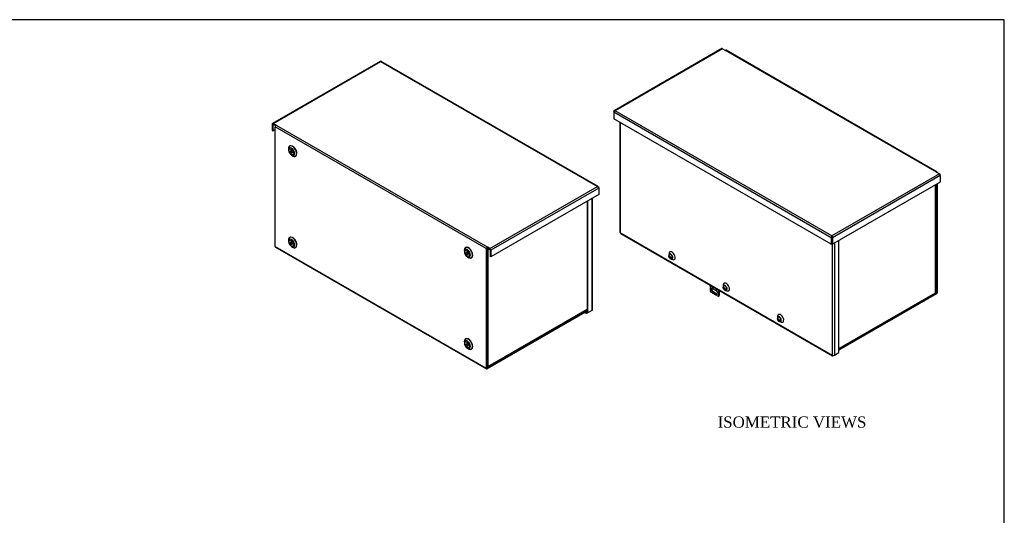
# Model space of a CAD drawing. Header units: inches. Extents: x 1 to 150, y -1 to 99.
# Tile 8 of 8: x 70 to 150, y 60 to 99. Entities that reach past the tile are written whole.
import ezdxf
from ezdxf.enums import TextEntityAlignment as Align

# ---------------------------------------------------------------- set-up
doc = ezdxf.new("R2010")
doc.units = ezdxf.units.IN
doc.header["$MEASUREMENT"] = 0
for name, color, linetype in [('COM55240', 7, 'Continuous'), ('COM70472-30', 7, 'Continuous'), ('COM70473-30', 7, 'Continuous'), ('COM70474-5', 7, 'Continuous'), ('Default', 7, 'Continuous'), ('SCS19475', 7, 'Continuous')]:
    doc.layers.add(name, color=color, linetype=linetype)
doc.styles.add('SEACAD_Times_New_Roman', font='times.ttf')

# ---------------------------------------------------------------- blocks, each defined once
blk = doc.blocks.new('SE')
at = {"layer": 'COM55240', "color": 7, "linetype": 'Continuous'}
for p, q in [((126.001, 78.14), (126.001, 77.687)), ((126.045, 77.61), (126.664, 77.253)), ((126.089, 78.089), (126.089, 77.993)), ((126.089, 77.993), (126.089, 77.993)), ((126.089, 77.993), (126.089, 77.993)), ((126.266, 77.891), (126.089, 77.993)), ((126.111, 78.076), (126.095, 78.026)), ((126.095, 78.026), (126.266, 77.927)), ((126.509, 77.674), (126.199, 77.853)), ((126.24, 77.621), (126.199, 77.598)), ((126.199, 77.598), (126.509, 77.419)), ((126.24, 77.621), (126.549, 77.442)), ((126.266, 77.891), (126.266, 77.987)), ((126.266, 77.891), (126.266, 77.891)), ((126.266, 77.891), (126.266, 77.891)), ((126.708, 77.279), (126.708, 77.732)), ((126.748, 77.302), (126.748, 77.709)), ((126.549, 77.442), (126.509, 77.419)), ((126.69, 77.259), (126.73, 77.282)), ((126.708, 77.279), (126.748, 77.302))]:
    blk.add_line(p, q, dxfattribs=at)
for centre, major_axis, start_param, end_param in [((126.081, 77.682), (-0.062, 0.108), 1.209429, 1.932163), ((126.199, 77.725), (0.078, -0.135), 2.356194, 5.497787), ((126.15, 78.028), (-0.043, -0.0745), 5.061455, 5.497787), ((126.24, 77.748), (0.078, -0.135), 3.402495, 5.497787), ((126.327, 77.926), (-0.043, -0.0745), -0.828194, -0.785398), ((126.531, 77.819), (-0.0313, 0.0541), 0.493011, 4.219378), ((126.509, 77.546), (-0.078, 0.135), 2.356194, 5.497787), ((126.571, 77.843), (-0.0313, 0.0541), 1.458944, 2.440725), ((126.549, 77.57), (-0.078, 0.135), 2.356194, 2.88069), ((126.627, 77.367), (-0.062, 0.108), 2.780226, 3.50296), ((126.667, 77.39), (-0.062, 0.108), 3.141593, 3.50296)]:
    blk.add_ellipse(centre, major_axis=major_axis, ratio=0.57735, start_param=start_param, end_param=end_param, dxfattribs=at)
at = {"layer": 'COM70472-30', "color": 7, "linetype": 'Continuous'}
for p, q in [((126.95, 97.163), (118.295, 92.166)), ((127.004, 97.158), (118.361, 92.168)), ((127.004, 97.158), (127.237, 97.023)), ((144.207, 87.225), (127.237, 97.023)), ((144.261, 87.231), (127.291, 97.029)), ((118.26, 92.109), (118.26, 92.051)), ((118.26, 92.109), (118.281, 92.097)), ((118.26, 92.051), (118.26, 91.526)), ((135.747, 81.954), (118.26, 92.051)), ((135.798, 82.101), (118.361, 92.168)), ((135.747, 81.43), (118.26, 91.526)), ((144.207, 87.225), (144.44, 87.091)), ((144.44, 87.091), (135.798, 82.101)), ((144.517, 86.959), (135.849, 81.954)), ((144.517, 86.434), (135.849, 81.43)), ((144.517, 86.959), (144.517, 86.434)), ((144.233, 77.53), (144.233, 86.27)), ((144.284, 77.56), (144.284, 86.3)), ((135.747, 81.954), (135.798, 81.984)), ((135.747, 81.954), (135.747, 81.43)), ((135.798, 82.042), (135.798, 82.101)), ((135.849, 81.954), (135.798, 81.984)), ((135.798, 81.984), (135.798, 81.459)), ((135.798, 81.984), (135.798, 81.459)), ((135.849, 81.954), (135.849, 81.43)), ((135.747, 81.43), (135.798, 81.459)), ((135.849, 81.43), (135.798, 81.459)), ((144.207, 77.486), (136.362, 72.957)), ((144.207, 77.427), (136.362, 72.898)), ((144.13, 77.531), (144.207, 77.486)), ((144.233, 77.53), (144.165, 77.57))]:
    blk.add_line(p, q, dxfattribs=at)
for centre, radius, start, end in [((118.429, 92.006), 0.175, 112.83503, 165.44396), ((135.921, 81.976), 0.175, 134.55604, 187.16497), ((135.875, 82.013), 0.0827, 159.11051, 200.73588), ((135.675, 81.976), 0.175, 352.83503, 45.44396), ((135.721, 82.013), 0.0827, 339.26412, 20.88949)]:
    blk.add_arc(centre, radius, start, end, dxfattribs=at)
for centre, major_axis, start_param, end_param in [((127.004, 97.07), (0.054, -0.0935), 2.356194, 3.141593), ((127.237, 96.935), (-0.054, -0.0935), 3.141593, 3.926991), ((144.207, 87.137), (-0.054, -0.0935), 2.356194, 3.926991), ((144.44, 87.003), (0.054, -0.0935), 0.785398, 2.356194), ((144.207, 77.516), (-0.054, -0.0935), 0.785398, 2.356194), ((144.207, 77.516), (-0.018, -0.0312), 0.785398, 2.356194)]:
    blk.add_ellipse(centre, major_axis=major_axis, ratio=0.57735, start_param=start_param, end_param=end_param, dxfattribs=at)
blk.add_open_spline([(118.26, 92.109), (118.262, 92.122), (118.266, 92.134), (118.278, 92.153), (118.286, 92.161), (118.304, 92.172), (118.314, 92.174), (118.337, 92.175), (118.349, 92.173), (118.361, 92.168)], degree=3, knots=[0, 0, 0, 0, 0.25, 0.25, 0.5, 0.5, 0.75, 0.75, 1, 1, 1, 1], dxfattribs=at)
at = {"layer": 'COM70473-30', "color": 7, "linetype": 'Continuous'}
for p, q in [((118.751, 91.243), (118.751, 82.402)), ((118.782, 91.225), (118.782, 82.358)), ((118.794, 82.351), (118.782, 82.358)), ((118.794, 82.337), (118.794, 82.351)), ((118.794, 82.337), (135.832, 72.501)), ((118.817, 82.288), (135.854, 72.452)), ((136.362, 72.719), (136.362, 81.726)), ((135.844, 72.508), (135.844, 81.433)), ((135.996, 81.515), (135.996, 72.508)), ((122.703, 80.679), (122.688, 80.555)), ((122.865, 80.249), (122.979, 80.2)), ((127.067, 78.159), (127.053, 78.035)), ((127.229, 77.729), (127.344, 77.68)), ((131.431, 75.639), (131.417, 75.516)), ((131.594, 75.21), (131.708, 75.16)), ((135.832, 72.515), (135.832, 72.501)), ((135.844, 72.508), (135.832, 72.515)), ((135.996, 72.508), (135.908, 72.457)), ((135.996, 72.508), (136.362, 72.719))]:
    blk.add_line(p, q, dxfattribs=at)
for centre, major_axis, start_param, end_param in [((118.859, 82.402), (0.108, 0), 3.141593, 3.926991), ((118.871, 82.381), (0.054, 0.0935), 2.356194, 3.141593), ((122.949, 80.501), (-0.175, 0.304), 0, 0.661978), ((122.949, 80.501), (-0.175, 0.304), 2.479614, 6.283185), ((122.845, 80.442), (0.112, -0.194), 0, 4.039086), ((122.845, 80.442), (0.112, -0.194), 5.372921, 6.283185), ((127.21, 77.922), (0.112, -0.194), 0, 4.039086), ((127.313, 77.982), (-0.175, 0.304), 0, 0.661978), ((127.313, 77.982), (-0.175, 0.304), 2.479614, 6.283185), ((127.21, 77.922), (0.112, -0.194), 5.372921, 6.283185), ((131.574, 75.402), (0.112, -0.194), 0, 4.039086), ((131.677, 75.462), (-0.175, 0.304), 0, 0.661978), ((131.677, 75.462), (-0.175, 0.304), 2.479614, 6.283185), ((131.574, 75.402), (0.112, -0.194), 5.372921, 6.283185), ((135.908, 72.545), (0.054, 0.0935), 2.356194, 3.926991), ((135.92, 72.552), (0.108, 0), 3.926991, 5.497787)]:
    blk.add_ellipse(centre, major_axis=major_axis, ratio=0.57735, start_param=start_param, end_param=end_param, dxfattribs=at)
at = {"layer": 'COM70474-5', "color": 7, "linetype": 'Continuous'}
for p, q in [((144.142, 77.551), (144.142, 86.218)), ((144.174, 77.595), (144.174, 86.236)), ((136.362, 73.045), (144.13, 77.53)), ((136.362, 73.008), (144.108, 77.48)), ((144.142, 77.551), (144.13, 77.544)), ((144.13, 77.544), (144.13, 77.53))]:
    blk.add_line(p, q, dxfattribs=at)
for centre, major_axis, start_param, end_param in [((144.054, 77.574), (-0.054, 0.0935), 3.141593, 3.926991), ((144.066, 77.595), (-0.108, 0), 2.356194, 3.141593)]:
    blk.add_ellipse(centre, major_axis=major_axis, ratio=0.57735, start_param=start_param, end_param=end_param, dxfattribs=at)
at = {"layer": 'SCS19475', "color": 7, "linetype": 'Continuous'}
for p, q in [((122.686, 80.456), (122.699, 80.449)), ((122.745, 80.418), (122.715, 80.435)), ((122.715, 80.391), (122.745, 80.373)), ((122.745, 80.446), (122.745, 80.418)), ((122.766, 80.431), (122.745, 80.418)), ((122.745, 80.373), (122.784, 80.396)), ((122.745, 80.373), (122.745, 80.346)), ((122.748, 80.42), (122.766, 80.41)), ((122.766, 80.337), (122.748, 80.326)), ((122.766, 80.406), (122.766, 80.434)), ((122.796, 80.389), (122.766, 80.406)), ((122.808, 80.386), (122.766, 80.361)), ((122.766, 80.361), (122.796, 80.344)), ((122.766, 80.334), (122.766, 80.361)), ((122.787, 80.394), (122.787, 80.373)), ((122.808, 80.386), (122.91, 80.327)), ((127.05, 77.937), (127.063, 77.929)), ((127.109, 77.899), (127.079, 77.916)), ((127.079, 77.871), (127.109, 77.854)), ((127.109, 77.926), (127.109, 77.899)), ((127.13, 77.911), (127.109, 77.899)), ((127.109, 77.854), (127.148, 77.876)), ((127.109, 77.854), (127.109, 77.826)), ((127.13, 77.817), (127.112, 77.807)), ((127.113, 77.901), (127.13, 77.891)), ((127.13, 77.886), (127.13, 77.914)), ((127.16, 77.869), (127.13, 77.886)), ((127.173, 77.866), (127.13, 77.842)), ((127.13, 77.842), (127.16, 77.824)), ((127.13, 77.814), (127.13, 77.842)), ((127.151, 77.874), (127.151, 77.854)), ((127.173, 77.866), (127.274, 77.808)), ((131.414, 75.417), (131.427, 75.41)), ((131.473, 75.379), (131.444, 75.396)), ((131.444, 75.351), (131.473, 75.334)), ((131.473, 75.407), (131.473, 75.379)), ((131.494, 75.391), (131.473, 75.379)), ((131.473, 75.334), (131.512, 75.357)), ((131.473, 75.334), (131.473, 75.306)), ((131.477, 75.381), (131.494, 75.371)), ((131.494, 75.297), (131.477, 75.287)), ((131.494, 75.367), (131.494, 75.394)), ((131.524, 75.35), (131.494, 75.367)), ((131.537, 75.346), (131.494, 75.322)), ((131.494, 75.322), (131.524, 75.305)), ((131.494, 75.294), (131.494, 75.322)), ((131.516, 75.354), (131.516, 75.334)), ((131.537, 75.346), (131.638, 75.288))]:
    blk.add_line(p, q, dxfattribs=at)
for centre, radius, start, end in [((122.82, 80.472), 0.138, 116.38108, 171.67641), ((122.898, 80.436), 0.154, 167.48835, 176.26868), ((122.835, 80.351), 0.0909, 183.45893, 195.93267), ((122.903, 80.713), 0.288, 237.56692, 242.43308), ((122.903, 80.57), 0.289, 237.56716, 242.43284), ((122.919, 80.424), 0.154, 167.48776, 176.26926), ((122.857, 80.339), 0.0909, 183.45747, 195.93414), ((122.88, 80.569), 0.199, 244.73631, 278.43294), ((122.88, 80.524), 0.199, 244.7215, 278.44776), ((127.184, 77.953), 0.138, 116.38108, 171.67641), ((127.262, 77.916), 0.154, 167.48835, 176.26868), ((127.2, 77.832), 0.0909, 183.45893, 195.93267), ((127.267, 78.193), 0.288, 237.56692, 242.43308), ((127.267, 78.05), 0.289, 237.56716, 242.43284), ((127.284, 77.904), 0.154, 167.48776, 176.26926), ((127.221, 77.819), 0.0909, 183.45747, 195.93414), ((127.245, 78.049), 0.199, 244.73631, 278.43294), ((127.245, 78.004), 0.199, 244.7215, 278.44776), ((131.548, 75.433), 0.138, 116.38108, 171.67641), ((131.627, 75.397), 0.154, 167.48835, 176.26868), ((131.564, 75.312), 0.0909, 183.45893, 195.93267), ((131.631, 75.673), 0.288, 237.56692, 242.43308), ((131.631, 75.531), 0.289, 237.56716, 242.43284), ((131.648, 75.384), 0.154, 167.48776, 176.26926), ((131.585, 75.3), 0.0909, 183.45747, 195.93414), ((131.609, 75.53), 0.199, 244.73631, 278.43294), ((131.609, 75.485), 0.199, 244.7215, 278.44776)]:
    blk.add_arc(centre, radius, start, end, dxfattribs=at)
for centre, major_axis, start_param, end_param in [((122.798, 80.414), (-0.08, 0.139), 0.857913, 0.957558), ((122.755, 80.39), (0.0316, -0.0547), 2.596145, 3.476175), ((122.755, 80.39), (-0.0316, 0.0547), 1.236214, 2.116244), ((122.845, 80.442), (-0.089, 0.155), 3.157171, 6.26654), ((122.755, 80.39), (0.0316, -0.0547), 1.236214, 2.116244), ((122.755, 80.39), (-0.0316, 0.0547), 2.596145, 3.476175), ((122.798, 80.414), (0.08, -0.139), 0.613238, 0.957558), ((127.162, 77.895), (-0.08, 0.139), 0.857913, 0.957558), ((127.12, 77.87), (0.0316, -0.0547), 2.596145, 3.476175), ((127.12, 77.87), (-0.0316, 0.0547), 1.236214, 2.116244), ((127.21, 77.922), (-0.089, 0.155), 3.157171, 6.26654), ((127.12, 77.87), (0.0316, -0.0547), 1.236214, 2.116244), ((127.12, 77.87), (-0.0316, 0.0547), 2.596145, 3.476175), ((127.162, 77.895), (0.08, -0.139), 0.613238, 0.957558), ((131.526, 75.375), (-0.08, 0.139), 0.857913, 0.957558), ((131.484, 75.35), (0.0316, -0.0547), 2.596145, 3.476175), ((131.484, 75.35), (-0.0316, 0.0547), 1.236214, 2.116244), ((131.574, 75.402), (-0.089, 0.155), 3.157171, 6.26654), ((131.484, 75.35), (0.0316, -0.0547), 1.236214, 2.116244), ((131.484, 75.35), (-0.0316, 0.0547), 2.596145, 3.476175), ((131.526, 75.375), (0.08, -0.139), 0.613238, 0.957558)]:
    blk.add_ellipse(centre, major_axis=major_axis, ratio=0.57735, start_param=start_param, end_param=end_param, dxfattribs=at)
for points, knots in [([(122.715, 80.435), (122.709, 80.44), (122.703, 80.445), (122.693, 80.455), (122.689, 80.461), (122.684, 80.472), (122.683, 80.478), (122.682, 80.487), (122.683, 80.49), (122.684, 80.496), (122.685, 80.498), (122.686, 80.501)], [0, 0, 0, 0, 0.25, 0.25, 0.5, 0.5, 0.75, 0.75, 0.875, 0.875, 1, 1, 1, 1]), ([(122.686, 80.456), (122.684, 80.451), (122.682, 80.445), (122.683, 80.433), (122.684, 80.427), (122.689, 80.416), (122.693, 80.41), (122.703, 80.4), (122.708, 80.395), (122.715, 80.391)], [0, 0, 0, 0, 0.25, 0.25, 0.5, 0.5, 0.75, 0.75, 1, 1, 1, 1]), ([(122.684, 80.433), (122.686, 80.421), (122.691, 80.393), (122.716, 80.347), (122.753, 80.305), (122.799, 80.277), (122.847, 80.265), (122.896, 80.268), (122.922, 80.281), (122.936, 80.289)], [0, 0, 0, 0, 0.099166, 0.258579, 0.435699, 0.586817, 0.729024, 0.87141, 1, 1, 1, 1]), ([(127.079, 77.916), (127.073, 77.92), (127.067, 77.925), (127.057, 77.935), (127.053, 77.941), (127.048, 77.952), (127.047, 77.958), (127.047, 77.967), (127.047, 77.97), (127.048, 77.976), (127.049, 77.979), (127.05, 77.982)], [0, 0, 0, 0, 0.25, 0.25, 0.5, 0.5, 0.75, 0.75, 0.875, 0.875, 1, 1, 1, 1]), ([(127.05, 77.937), (127.048, 77.931), (127.047, 77.925), (127.047, 77.913), (127.048, 77.907), (127.053, 77.896), (127.057, 77.891), (127.067, 77.88), (127.073, 77.875), (127.079, 77.871)], [0, 0, 0, 0, 0.25, 0.25, 0.5, 0.5, 0.75, 0.75, 1, 1, 1, 1]), ([(127.049, 77.913), (127.051, 77.901), (127.056, 77.874), (127.08, 77.827), (127.117, 77.785), (127.163, 77.757), (127.211, 77.745), (127.26, 77.748), (127.286, 77.761), (127.3, 77.769)], [0, 0, 0, 0, 0.099166, 0.258579, 0.435699, 0.586817, 0.729024, 0.87141, 1, 1, 1, 1]), ([(131.444, 75.396), (131.437, 75.4), (131.431, 75.405), (131.421, 75.416), (131.418, 75.421), (131.413, 75.433), (131.411, 75.439), (131.411, 75.447), (131.411, 75.45), (131.412, 75.456), (131.413, 75.459), (131.414, 75.462)], [0, 0, 0, 0, 0.25, 0.25, 0.5, 0.5, 0.75, 0.75, 0.875, 0.875, 1, 1, 1, 1]), ([(131.414, 75.417), (131.412, 75.411), (131.411, 75.405), (131.411, 75.394), (131.413, 75.388), (131.418, 75.376), (131.421, 75.371), (131.431, 75.36), (131.437, 75.356), (131.444, 75.351)], [0, 0, 0, 0, 0.25, 0.25, 0.5, 0.5, 0.75, 0.75, 1, 1, 1, 1]), ([(131.413, 75.393), (131.415, 75.381), (131.42, 75.354), (131.444, 75.308), (131.481, 75.266), (131.527, 75.238), (131.575, 75.225), (131.624, 75.229), (131.65, 75.242), (131.664, 75.249)], [0, 0, 0, 0, 0.099166, 0.258579, 0.435699, 0.586817, 0.729024, 0.87141, 1, 1, 1, 1])]:
    blk.add_open_spline(points, degree=3, knots=knots, dxfattribs=at)
blk = doc.blocks.new('SE1')
at = {"layer": 'COM70472-30', "color": 7, "linetype": 'Continuous'}
for p, q in [((99.467, 96.141), (90.812, 91.144)), ((90.866, 91.139), (99.509, 96.129)), ((99.509, 96.129), (116.945, 86.062)), ((117.012, 86.06), (99.55, 96.141)), ((90.79, 91.095), (90.79, 90.571)), ((90.841, 91.066), (90.866, 91.08)), ((90.841, 91.066), (90.841, 90.541)), ((91.099, 91.005), (90.866, 91.139)), ((90.866, 91.08), (91.06, 90.969)), ((90.79, 90.571), (90.841, 90.541)), ((90.841, 90.541), (91.023, 90.647)), ((91.023, 81.251), (91.023, 90.872)), ((107.994, 81.074), (91.023, 90.872)), ((91.099, 91.005), (108.07, 81.207)), ((92.107, 89.103), (92.107, 89.007)), ((92.348, 88.589), (92.431, 88.541)), ((108.303, 81.072), (116.945, 86.062)), ((117.047, 85.944), (108.379, 80.94)), ((117.047, 86.003), (117.026, 85.991)), ((117.047, 86.003), (117.047, 85.944)), ((117.047, 85.944), (117.047, 85.42)), ((117.047, 85.42), (108.379, 80.416)), ((92.107, 81.754), (92.107, 81.659)), ((91.023, 81.251), (107.994, 71.453)), ((91.045, 81.201), (108.016, 71.403)), ((92.348, 81.241), (92.431, 81.193)), ((106.249, 80.938), (106.249, 80.842)), ((107.994, 81.074), (107.994, 71.453)), ((108.044, 81.104), (108.044, 71.482)), ((108.071, 81.089), (108.044, 81.104)), ((108.07, 81.148), (108.07, 81.207)), ((108.303, 81.072), (108.07, 81.207)), ((108.07, 81.148), (108.303, 81.013)), ((108.328, 80.969), (108.328, 80.445)), ((108.379, 80.94), (108.379, 80.416)), ((106.49, 80.424), (106.573, 80.376)), ((108.379, 80.416), (108.328, 80.445)), ((116.108, 76.108), (108.07, 71.467)), ((116.108, 76.049), (108.07, 71.409)), ((106.249, 73.589), (106.249, 73.494)), ((106.49, 73.076), (106.573, 73.028)), ((108.07, 71.467), (108.044, 71.482))]:
    blk.add_line(p, q, dxfattribs=at)
blk.add_arc((116.877, 85.9), 0.175, 14.55604, 67.16497, dxfattribs=at)
for centre, major_axis, start_param, end_param in [((90.866, 91.051), (0.054, -0.0935), 2.356194, 3.926991), ((90.866, 91.051), (0.018, -0.0312), 2.356194, 3.926991), ((91.099, 90.916), (0.054, 0.0935), 0.785398, 2.356194), ((92.437, 88.919), (-0.24, 0.415), 0, 1.013497), ((92.431, 88.916), (0.229, -0.397), 3.680966, 3.926991), ((92.348, 88.868), (-0.171, 0.295), 0, 0.785398), ((92.348, 88.868), (-0.171, 0.295), 0.785398, 2.356194), ((92.431, 88.916), (0.229, -0.397), 0, 3.680966), ((92.348, 88.868), (-0.171, 0.295), 2.356194, 6.283185), ((92.437, 88.919), (-0.24, 0.415), 2.128096, 6.283185), ((92.378, 88.885), (-0.062, 0.108), 0.419489, 2.722104), ((92.431, 88.916), (0.229, -0.397), 5.497787, 6.238791), ((92.431, 88.916), (0.229, -0.397), 6.238791, 6.283185), ((92.437, 81.571), (-0.24, 0.415), 0, 1.013497), ((92.431, 81.567), (0.229, -0.397), 3.680966, 3.926991), ((92.348, 81.519), (-0.171, 0.295), 0, 0.785398), ((92.348, 81.519), (-0.171, 0.295), 0.785398, 2.356194), ((92.431, 81.567), (0.229, -0.397), 0, 3.680966), ((92.348, 81.519), (-0.171, 0.295), 2.356194, 6.283185), ((92.437, 81.571), (-0.24, 0.415), 2.128096, 6.283185), ((92.378, 81.537), (-0.062, 0.108), 0.419489, 2.722104), ((91.099, 81.295), (0.054, 0.0935), 2.356194, 3.141593), ((92.431, 81.567), (0.229, -0.397), 5.497787, 6.238791), ((92.431, 81.567), (0.229, -0.397), 6.238791, 6.283185), ((106.579, 80.754), (-0.24, 0.415), 0, 1.013497), ((106.573, 80.751), (0.229, -0.397), 3.680966, 3.926991), ((106.49, 80.703), (-0.171, 0.295), 0, 0.785398), ((106.49, 80.703), (-0.171, 0.295), 0.785398, 2.356194), ((106.573, 80.751), (0.229, -0.397), 0, 3.680966), ((106.49, 80.703), (-0.171, 0.295), 2.356194, 6.283185), ((106.579, 80.754), (-0.24, 0.415), 2.128096, 6.283185), ((106.52, 80.72), (-0.063, 0.108), 0.419489, 2.722104), ((108.07, 81.118), (-0.054, -0.0935), 3.926991, 5.497787), ((108.07, 81.118), (-0.018, -0.0312), 3.926991, 5.497787), ((108.303, 80.984), (-0.054, 0.0935), 3.926991, 5.497787), ((108.303, 80.984), (-0.018, 0.0312), 3.926991, 5.497787), ((106.573, 80.751), (0.229, -0.397), 5.497787, 6.238791), ((106.573, 80.751), (0.229, -0.397), 6.238791, 6.283185), ((106.579, 73.406), (-0.24, 0.415), 0, 1.013497), ((106.573, 73.402), (0.229, -0.397), 3.680966, 3.926991), ((106.49, 73.354), (-0.171, 0.295), 0, 0.785398), ((106.573, 73.402), (0.229, -0.397), 0, 3.680966), ((106.49, 73.354), (-0.171, 0.295), 2.356194, 6.283185), ((106.579, 73.406), (-0.24, 0.415), 2.128096, 6.283185), ((106.49, 73.354), (-0.171, 0.295), 0.785398, 2.356194), ((106.52, 73.372), (-0.062, 0.108), 0.419489, 2.722104), ((106.573, 73.402), (0.229, -0.397), 5.497787, 6.238791), ((106.573, 73.402), (0.229, -0.397), 6.238791, 6.283185), ((108.07, 71.497), (0.054, 0.0935), 2.356194, 3.926991), ((108.07, 71.497), (0.018, 0.0312), 2.356194, 3.926991)]:
    blk.add_ellipse(centre, major_axis=major_axis, ratio=0.57735, start_param=start_param, end_param=end_param, dxfattribs=at)
for centre, major_axis in [((92.327, 88.856), (0.135, -0.233)), ((92.327, 88.856), (0.063, -0.108)), ((92.327, 81.507), (0.135, -0.233)), ((92.327, 81.507), (0.063, -0.108)), ((106.469, 80.691), (0.135, -0.233)), ((106.469, 80.691), (0.062, -0.108)), ((106.469, 73.342), (0.135, -0.233)), ((106.469, 73.342), (0.062, -0.108))]:
    blk.add_ellipse(centre, major_axis=major_axis, ratio=0.57735, dxfattribs=at)
for points, knots in [([(99.509, 96.129), (99.501, 96.136), (99.493, 96.14), (99.479, 96.145), (99.472, 96.144), (99.467, 96.141)], [0, 0, 0, 0, 0.25, 0.25, 0.5, 0.5, 0.5, 0.5]), ([(99.55, 96.141), (99.545, 96.144), (99.539, 96.145), (99.524, 96.14), (99.516, 96.136), (99.509, 96.129)], [0.5, 0.5, 0.5, 0.5, 0.75, 0.75, 1, 1, 1, 1]), ([(116.945, 86.062), (116.957, 86.066), (116.969, 86.069), (116.992, 86.068), (117.003, 86.065), (117.021, 86.054), (117.029, 86.047), (117.041, 86.027), (117.045, 86.016), (117.047, 86.003)], [0, 0, 0, 0, 0.25, 0.25, 0.5, 0.5, 0.75, 0.75, 1, 1, 1, 1])]:
    blk.add_open_spline(points, degree=3, knots=knots, dxfattribs=at)
at = {"layer": 'COM70473-30', "color": 7, "linetype": 'Continuous'}
for p, q in [((116.108, 84.878), (116.108, 75.929)), ((116.159, 84.907), (116.159, 75.9)), ((116.524, 76.111), (116.524, 85.118)), ((116.556, 76.155), (116.556, 85.136)), ((116.159, 75.9), (116.524, 76.111)), ((116.07, 75.849), (115.915, 75.938)), ((116.07, 75.908), (115.966, 75.968)), ((116.108, 75.929), (116.07, 75.908)), ((116.07, 75.849), (116.07, 75.908)), ((116.159, 75.9), (116.07, 75.849)), ((116.159, 75.9), (116.108, 75.929))]:
    blk.add_line(p, q, dxfattribs=at)
blk.add_ellipse((116.448, 76.155), major_axis=(-0.108, 0), ratio=0.57735, start_param=2.356194, end_param=3.141593, dxfattribs=at)
at = {"layer": 'COM70474-5', "color": 7, "linetype": 'Continuous'}
for p, q in [((92.382, 81.555), (92.309, 81.512)), ((92.405, 81.509), (92.337, 81.47)), ((108.07, 81.088), (108.082, 81.095)), ((108.082, 81.095), (108.082, 81.109)), ((108.082, 81.095), (108.133, 81.066)), ((108.121, 81.059), (108.133, 81.066)), ((108.121, 81.059), (108.121, 71.599)), ((108.16, 81.096), (108.133, 81.08)), ((108.133, 81.066), (108.133, 81.08)), ((108.11, 71.543), (116.108, 76.16)), ((108.133, 71.592), (116.108, 76.196)), ((108.056, 71.548), (108.044, 71.555)), ((108.133, 71.606), (108.121, 71.599)), ((108.133, 71.592), (108.133, 71.606))]:
    blk.add_line(p, q, dxfattribs=at)
for centre, major_axis, start_param, end_param in [((108.044, 81.103), (-0.036, 0), 1.570793, 2.356194), ((108.044, 81.103), (-0.108, 0), 1.570795, 2.356194), ((108.056, 81.124), (0.018, -0.0312), 0.785398, 1.966114), ((108.056, 81.124), (0.054, -0.0935), 0.785398, 1.154856), ((108.044, 71.643), (0.108, 0), 4.712388, 5.497787), ((108.056, 71.636), (-0.054, 0.0935), 2.356194, 3.926991)]:
    blk.add_ellipse(centre, major_axis=major_axis, ratio=0.57735, start_param=start_param, end_param=end_param, dxfattribs=at)
blk = doc.blocks.new('BORDER')
at = {"layer": 'Default', "color": 7, "linetype": 'Continuous'}
for p, q in [((0, 27.86), (-41.86, 27.86)), ((0, 0), (0, 27.86))]:
    blk.add_line(p, q, dxfattribs=at)

msp = doc.modelspace()

# ---------------------------------------------------------------- block references
at = {"layer": 'Default', "color": 7, "xscale": 3.56, "yscale": 3.56, "zscale": 3.56}
msp.add_blockref('BORDER', (149.664, 0.311), dxfattribs=at)
at = {"layer": 'Default'}
for name in ['SE', 'SE1']:
    msp.add_blockref(name, (0, 0), dxfattribs=at)

# ---------------------------------------------------------------- texts
at = {"layer": 'Default', "color": 7, "linetype": 'Continuous', "style": 'SEACAD_Times_New_Roman'}
msp.add_text('ISOMETRIC VIEWS', height=0.9, dxfattribs=at).set_placement((126.606, 67.572), align=Align.TOP_LEFT)

doc.saveas('drawing.dxf')
